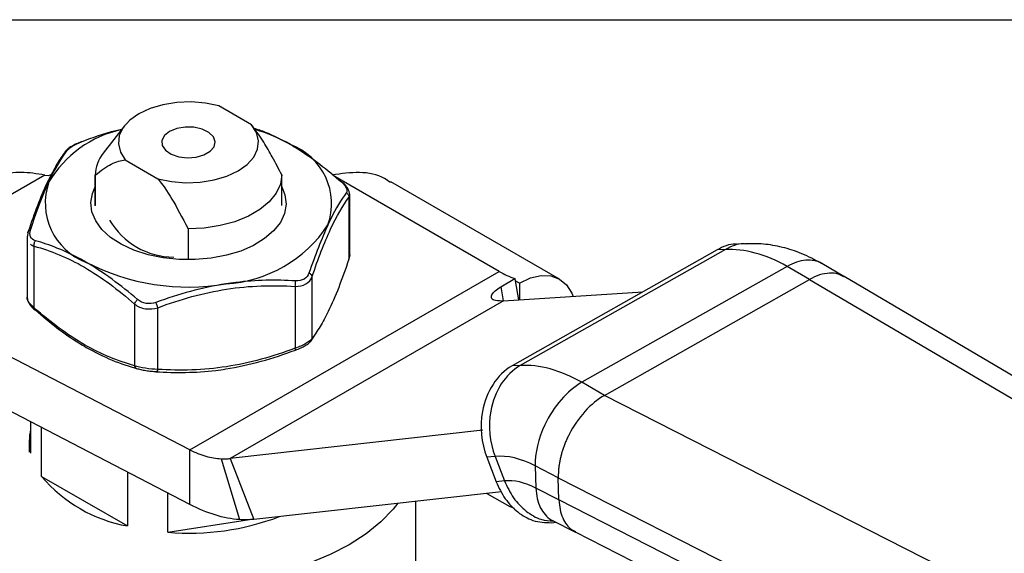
# Model space of a CAD drawing. Header units: inches. Extents: x 0.2 to 10.8, y 0.2 to 8.2.
# Tile 12 of 13: x 7.546 to 8.996, y 7.464 to 8.25. Entities that reach past the tile are written whole.
import ezdxf

# ---------------------------------------------------------------- set-up
doc = ezdxf.new("R2010")
doc.units = ezdxf.units.IN
doc.header["$MEASUREMENT"] = 0
doc.linetypes.add('SLD-Solid', pattern=[0])
doc.layers.add('TEXT', color=140, linetype='SLD-Solid', lineweight=25)

msp = doc.modelspace()

# ---------------------------------------------------------------- linework, layer by layer
for p, q in [((7.8876, 8.0951), (7.8396, 8.1229)), ((7.7005, 8.0935), (7.6694, 8.0534)), ((7.8899, 8.0922), (7.8889, 8.0935)), ((7.7018, 8.0433), (7.7498, 8.0156)), ((7.5832, 8.021), (7.3149, 7.8662)), ((7.5832, 8.021), (7.5894, 8.0206)), ((7.5894, 8.0206), (7.5936, 8.0223)), ((7.6574, 8.021), (7.6574, 7.9762)), ((7.6574, 7.9759), (7.6574, 8.0207)), ((7.932, 7.9762), (7.932, 8.021)), ((8.2522, 7.879), (8.0101, 8.0188)), ((8.3409, 7.8677), (8.0925, 8.0111)), ((8.0309, 7.9879), (8.0321, 7.9921)), ((8.0309, 7.9879), (8.0309, 7.897)), ((8.0321, 7.9021), (8.0321, 7.9935)), ((7.5589, 7.938), (7.5573, 7.9296)), ((7.5573, 7.931), (7.5573, 7.8396)), ((7.7942, 7.9418), (7.7942, 7.8969)), ((7.5677, 7.8254), (7.5677, 7.9163)), ((8.6153, 7.9199), (8.6033, 7.9194)), ((8.0321, 7.9035), (8.0309, 7.897)), ((8.5729, 7.9107), (8.271, 7.7398)), ((8.585, 7.9112), (8.2831, 7.7403)), ((8.585, 7.9112), (8.5729, 7.9107)), ((8.6758, 7.8864), (8.3739, 7.7156)), ((8.7089, 7.8673), (8.6758, 7.8864)), ((8.7594, 7.8715), (8.727, 7.8907)), ((7.7968, 7.6161), (8.2522, 7.879)), ((7.9768, 7.7804), (7.9768, 7.8713)), ((9.9934, 7.1438), (8.7597, 7.8713)), ((7.7968, 7.6161), (7.3149, 7.8662)), ((7.9517, 7.8569), (7.9517, 7.7659)), ((8.2544, 7.8564), (8.2753, 7.8685)), ((8.2544, 7.8564), (8.2579, 7.8355)), ((8.2753, 7.8685), (8.2758, 7.8654)), ((8.2758, 7.8654), (8.2805, 7.837)), ((8.2819, 7.8619), (8.2758, 7.8654)), ((8.2819, 7.8619), (8.2819, 7.837)), ((8.407, 7.6964), (8.7089, 7.8673)), ((8.7089, 7.8673), (9.941, 7.1407)), ((8.2584, 7.8355), (8.4636, 7.8488)), ((7.7155, 7.8309), (7.7155, 7.74)), ((8.2584, 7.8355), (7.8563, 7.6034)), ((7.7497, 7.7347), (7.7497, 7.8256)), ((7.7968, 7.5357), (7.3149, 7.7858)), ((7.9755, 7.7768), (7.9808, 7.7849)), ((7.982, 7.7882), (7.9768, 7.7804)), ((8.2831, 7.7403), (8.271, 7.7398)), ((8.407, 7.6964), (8.3739, 7.7156)), ((9.7302, 7.0215), (8.407, 7.6964)), ((7.5624, 7.6574), (7.5624, 7.6113)), ((7.5784, 7.5769), (7.5784, 7.6491)), ((8.2279, 7.6449), (7.8563, 7.6034)), ((7.5604, 7.6288), (7.5604, 7.6127)), ((7.7968, 7.5357), (7.7968, 7.6161)), ((7.8429, 7.603), (7.8698, 7.5133)), ((7.8563, 7.6034), (7.8911, 7.5137)), ((8.2461, 7.6064), (8.2338, 7.6051)), ((8.2338, 7.6051), (8.2476, 7.5692)), ((8.2461, 7.6064), (8.2599, 7.5704)), ((7.7048, 7.5835), (7.7048, 7.5039)), ((8.3391, 7.5749), (8.3052, 7.5925)), ((8.3052, 7.5925), (8.3061, 7.5598)), ((7.5784, 7.5769), (7.7048, 7.5039)), ((8.2599, 7.5704), (8.2476, 7.5692)), ((8.3391, 7.5749), (9.6648, 6.8986)), ((8.3401, 7.5422), (8.3391, 7.5749)), ((7.7644, 7.4947), (7.7644, 7.5526)), ((8.2555, 7.5544), (7.8911, 7.5137)), ((8.2341, 7.552), (8.268, 7.5325)), ((8.3401, 7.5422), (8.3061, 7.5598)), ((8.1293, 7.3399), (8.1293, 7.5403)), ((9.6658, 6.866), (8.3401, 7.5422)), ((7.7644, 7.4947), (7.8847, 7.5133)), ((8.3294, 7.5087), (8.3356, 7.5095)), ((8.3308, 7.512), (8.3644, 7.4949)), ((8.3593, 7.4981), (8.3643, 7.4956)), ((8.364, 7.4952), (9.6889, 6.8194))]:
    msp.add_line(p, q)
at = {"flags": 128}
for points in [[(7.8396, 8.1229), (7.8196, 8.127), (7.7986, 8.1288), (7.7775, 8.128), (7.757, 8.1247), (7.7382, 8.1191), (7.7217, 8.1114), (7.7084, 8.1018), (7.6986, 8.091), (7.693, 8.0792), (7.6916, 8.067), (7.6946, 8.0548), (7.7018, 8.0433)], [(7.7498, 8.0156), (7.7698, 8.0114), (7.7908, 8.0097), (7.8119, 8.0105), (7.8324, 8.0138), (7.8512, 8.0194), (7.8677, 8.0271), (7.881, 8.0366), (7.8908, 8.0475), (7.8964, 8.0593), (7.8978, 8.0715), (7.8948, 8.0836), (7.8876, 8.0951)], [(7.7669, 8.0853), (7.7593, 8.0792), (7.7556, 8.072), (7.7562, 8.0646), (7.7609, 8.0576), (7.7693, 8.0519), (7.7804, 8.0481), (7.7931, 8.0465), (7.8059, 8.0474), (7.8176, 8.0507), (7.8267, 8.056), (7.8324, 8.0627), (7.834, 8.0702), (7.8314, 8.0775), (7.8247, 8.0839), (7.8149, 8.0888), (7.8028, 8.0915), (7.7898, 8.0918), (7.7774, 8.0896), (7.7669, 8.0853)], [(7.932, 8.0213), (7.93, 8.0075), (7.9238, 7.9941), (7.9137, 7.9815), (7.8999, 7.9701), (7.8829, 7.9603), (7.8632, 7.9523), (7.8414, 7.9465), (7.8181, 7.9429), (7.7942, 7.9418)], [(7.932, 8.0037), (7.9368, 7.9917), (7.9384, 7.9781), (7.9361, 7.9644), (7.93, 7.9512), (7.9201, 7.9387), (7.9069, 7.9274), (7.8906, 7.9174), (7.8716, 7.9091), (7.8506, 7.9028), (7.8281, 7.8985), (7.8046, 7.8965), (7.7809, 7.8966), (7.7575, 7.8991), (7.7352, 7.9037), (7.7145, 7.9104), (7.6959, 7.919), (7.6801, 7.9292), (7.6674, 7.9407), (7.6582, 7.9534), (7.6526, 7.9667), (7.651, 7.9804), (7.6533, 7.994), (7.6574, 8.0037)], [(8.2819, 7.8619), (8.2982, 7.8694), (8.3138, 7.873), (8.3283, 7.8724), (8.3409, 7.8677), (8.3513, 7.8591), (8.359, 7.8469), (8.3609, 7.8422)], [(8.1028, 7.5373), (8.0961, 7.5289), (8.078, 7.5099), (8.0563, 7.4923), (8.0313, 7.4761), (8.0034, 7.4617), (7.9728, 7.4492), (7.94, 7.4387), (7.9054, 7.4304), (7.8694, 7.4244), (7.8324, 7.4208), (7.795, 7.4196), (7.7575, 7.4207), (7.7206, 7.4243), (7.6845, 7.4303), (7.6499, 7.4386)], [(8.2744, 7.5296), (8.2734, 7.53), (8.268, 7.5325)]]:
    msp.add_lwpolyline(points, dxfattribs=at)
for centre, radius, start, end in [((7.7312, 7.9268), 0.1649, 102.2424, 149.3137), ((7.8219, 7.8477), 0.2506, 60.5703, 73.46), ((7.9119, 7.9786), 0.0935, 340.539, 69.2579), ((7.7111, 8.0196), 0.0537, 140.9999, 178.7742), ((7.6775, 7.9798), 0.0935, 160.539, 249.2579), ((7.7734, 8.0098), 0.1096, 210.199, 269.8064), ((7.8381, 8.0544), 0.1941, 273.4335, 326.5611), ((7.7943, 8.1823), 0.3263, 242.6428, 279.7711), ((8.3157, 7.9877), 0.1259, 239.6887, 251.261), ((7.6393, 7.6288), 0.0788, 167.1883, 192.8117), ((7.7437, 7.7172), 0.2168, 220.3358, 259.6695), ((7.7959, 7.8651), 0.3718, 265.1368, 290.9155)]:
    msp.add_arc(centre, radius, start, end)
for points, knots in [([(7.6371, 8.07), (7.6539, 8.0763), (7.6735, 8.0837), (7.6937, 8.0879), (7.6966, 8.0885)], [0, 0, 0, 0, 0.8562271, 1, 1, 1, 1]), ([(7.932, 8.0213), (7.9274, 8.0301), (7.9191, 8.0463), (7.9053, 8.0707), (7.8949, 8.085), (7.8894, 8.0926)], [0, 0, 0, 0, 0.358018, 0.65682, 1, 1, 1, 1]), ([(7.8911, 8.0902), (7.8966, 8.0884), (7.9143, 8.0827), (7.9325, 8.0728), (7.945, 8.066)], [0, 0, 0, 0, 0.311036, 1, 1, 1, 1]), ([(7.6173, 8.0585), (7.6167, 8.0583), (7.6154, 8.0578), (7.6143, 8.0569), (7.614, 8.0563), (7.614, 8.0562)], [0, 0, 0, 0, 0.487649, 0.975286, 1, 1, 1, 1]), ([(7.6369, 8.07), (7.6344, 8.0689), (7.6293, 8.0669), (7.6225, 8.0633), (7.6172, 8.0598), (7.6152, 8.0576), (7.6143, 8.0566)], [0, 0, 0, 0, 0.250954, 0.506411, 0.765075, 1, 1, 1, 1]), ([(7.6371, 8.07), (7.637, 8.0701), (7.6369, 8.0702), (7.6369, 8.07), (7.6369, 8.0699)], [0, 0, 0, 0, 0.7472938, 1, 1, 1, 1]), ([(7.945, 8.066), (7.9487, 8.0639), (7.974, 8.0487), (7.9991, 8.0291), (8.0199, 8.0108)], [0.2684801, 0.2684801, 0.2684801, 0.2684801, 0.3069427, 0.5371497, 0.5371497, 0.5371497, 0.5371497]), ([(7.6139, 8.0562), (7.6094, 8.05), (7.6033, 8.0417), (7.5971, 8.0295), (7.5955, 8.0264)], [0, 0, 0, 0, 0.748729, 1, 1, 1, 1]), ([(7.6574, 8.0207), (7.6662, 8.028), (7.6739, 8.0333), (7.6885, 8.0407), (7.6952, 8.0428), (7.7018, 8.0433)], [0, 0, 0, 0, 0.5, 0.5, 1, 1, 1, 1]), ([(7.5832, 8.021), (7.5716, 8.0229), (7.5486, 8.0267), (7.5191, 8.0225), (7.5037, 8.0137), (7.4974, 8.0102)], [0, 0, 0, 0, 0.37396, 0.746662, 1, 1, 1, 1]), ([(7.5955, 8.0264), (7.5925, 8.0207), (7.5847, 8.0065), (7.5724, 7.9767), (7.5634, 7.9509), (7.5589, 7.938)], [0, 0, 0, 0, 0.249426, 0.624726, 1, 1, 1, 1]), ([(7.7498, 8.0156), (7.7564, 8.0075), (7.7631, 7.9976), (7.7777, 7.9734), (7.7854, 7.9591), (7.7942, 7.9418)], [0, 0, 0, 0, 0.5, 0.5, 1, 1, 1, 1]), ([(8.092, 8.0102), (8.0892, 8.0121), (8.0762, 8.0212), (8.0468, 8.027), (8.0198, 8.023), (8.0062, 8.021)], [0, 0, 0, 0, 0.119636, 0.559573, 1, 1, 1, 1]), ([(7.5622, 7.94), (7.5697, 7.9627), (7.5788, 7.9876), (7.588, 8.0081), (7.5893, 8.011)], [0, 0, 0, 0, 0.2301883, 0.2684618, 0.2684618, 0.2684618, 0.2684618]), ([(8.0199, 8.0108), (8.0203, 8.0108), (8.021, 8.0108), (8.0213, 8.0104), (8.0215, 8.0102)], [0, 0, 0, 0, 0.570913, 1, 1, 1, 1]), ([(8.0321, 7.9921), (8.032, 7.9936), (8.0317, 7.9966), (8.0293, 8.0013), (8.026, 8.0059), (8.023, 8.0088), (8.0215, 8.0103)], [0, 0, 0, 0, 0.260472, 0.514868, 0.762072, 1, 1, 1, 1]), ([(7.9768, 7.8713), (7.9856, 7.8976), (7.9947, 7.9215), (8.013, 7.961), (8.0221, 7.9761), (8.0309, 7.9879)], [0, 0, 0, 0, 0.5, 0.5, 1, 1, 1, 1]), ([(8.0272, 7.9951), (8.0197, 7.9848), (8.0106, 7.9698), (8.0014, 7.9503), (8.0001, 7.9474)], [0, 0, 0, 0, 0.2301899, 0.2684618, 0.2684618, 0.2684618, 0.2684618]), ([(8.0272, 7.9951), (8.0286, 7.9942), (8.0305, 7.9919), (8.031, 7.9891), (8.0309, 7.9879)], [0, 0, 0, 0, 0.571429, 1, 1, 1, 1]), ([(7.5585, 7.936), (7.5585, 7.9365), (7.5584, 7.9372), (7.5588, 7.9378), (7.559, 7.9379)], [0, 0, 0, 0, 0.680623, 1, 1, 1, 1]), ([(7.559, 7.9379), (7.5591, 7.9382), (7.5594, 7.9388), (7.5605, 7.9395), (7.5617, 7.9398), (7.5622, 7.94)], [0, 0, 0, 0, 0.209552, 0.604771, 1, 1, 1, 1]), ([(7.5677, 7.9163), (7.5674, 7.9174), (7.5674, 7.9203), (7.5686, 7.9231), (7.5695, 7.9243)], [0, 0, 0, 0, 0.428571, 1, 1, 1, 1]), ([(7.5677, 7.9163), (7.5918, 7.9096), (7.6167, 7.8997), (7.6665, 7.8708), (7.6914, 7.8521), (7.7155, 7.8309)], [0, 0, 0, 0, 0.5, 0.5, 1, 1, 1, 1]), ([(7.6444, 7.8924), (7.6407, 7.8945), (7.6154, 7.9087), (7.5903, 7.9183), (7.5695, 7.9243)], [0.2686528, 0.2686528, 0.2686528, 0.2686528, 0.3069427, 0.5371497, 0.5371497, 0.5371497, 0.5371497]), ([(8.6033, 7.9187), (8.6021, 7.9189), (8.5916, 7.9204), (8.5817, 7.9153), (8.5729, 7.9107)], [0, 0, 0, 0, 0.109988, 1, 1, 1, 1]), ([(8.6145, 7.9193), (8.6136, 7.9194), (8.6034, 7.9209), (8.5938, 7.9158), (8.585, 7.9112)], [0, 0, 0, 0, 0.088071, 1, 1, 1, 1]), ([(8.7266, 7.8909), (8.717, 7.896), (8.6981, 7.9059), (8.6693, 7.915), (8.6415, 7.9201), (8.6233, 7.9199), (8.6145, 7.9198)], [0, 0, 0, 0, 0.2649709, 0.5207745, 0.7661818, 1, 1, 1, 1]), ([(8.0309, 7.897), (8.0259, 7.8827), (8.0159, 7.8542), (8.0017, 7.8215), (7.9903, 7.8001), (7.9842, 7.7913), (7.982, 7.7882)], [0, 0, 0, 0, 0.310183, 0.619871, 0.863528, 1, 1, 1, 1]), ([(8.0304, 7.8951), (8.0306, 7.8953), (8.031, 7.8958), (8.0309, 7.8965), (8.0309, 7.897)], [0, 0, 0, 0, 0.319377, 1, 1, 1, 1]), ([(8.7269, 7.8907), (8.7269, 7.8907), (8.7239, 7.8932), (8.716, 7.8953), (8.7035, 7.8962), (8.6898, 7.8934), (8.6805, 7.8887), (8.6758, 7.8864)], [0, 0, 0, 0, 0.000964, 0.249934, 0.499673, 0.749963, 1, 1, 1, 1]), ([(7.9768, 7.8713), (7.9767, 7.8721), (7.9758, 7.8741), (7.9736, 7.8759), (7.9721, 7.8766)], [0, 0, 0, 0, 0.428571, 1, 1, 1, 1]), ([(8.7595, 7.8709), (8.7568, 7.8724), (8.7505, 7.876), (8.7383, 7.8769), (8.7239, 7.8746), (8.7139, 7.8697), (8.7089, 7.8673)], [0, 0, 0, 0, 0.196539, 0.464359, 0.73218, 1, 1, 1, 1]), ([(7.7497, 7.8256), (7.7827, 7.8379), (7.8168, 7.8475), (7.8848, 7.8582), (7.9188, 7.859), (7.9517, 7.8569)], [0, 0, 0, 0, 0.5, 0.5, 1, 1, 1, 1]), ([(7.9523, 7.8651), (7.9237, 7.8668), (7.8893, 7.8663), (7.8547, 7.8614), (7.8497, 7.8607)], [0, 0, 0, 0, 0.230207, 0.2686696, 0.2686696, 0.2686696, 0.2686696]), ([(7.9517, 7.8569), (7.952, 7.8579), (7.9526, 7.8607), (7.9525, 7.8637), (7.9523, 7.8651)], [0, 0, 0, 0, 0.428571, 1, 1, 1, 1]), ([(8.2465, 7.836), (8.2437, 7.8364), (8.2419, 7.8375), (8.2403, 7.8405), (8.2405, 7.8424), (8.2423, 7.8464), (8.244, 7.8485), (8.2484, 7.8526), (8.2512, 7.8545), (8.2544, 7.8564)], [0, 0, 0, 0, 0.25, 0.25, 0.5, 0.5, 0.75, 0.75, 1, 1, 1, 1]), ([(7.5677, 7.8254), (7.5656, 7.8272), (7.5616, 7.8307), (7.5583, 7.8361), (7.5569, 7.8396), (7.5573, 7.841), (7.5573, 7.841)], [0, 0, 0, 0, 0.338042, 0.667941, 0.997629, 1, 1, 1, 1]), ([(7.5574, 7.8406), (7.5575, 7.8392), (7.5578, 7.8363), (7.5601, 7.8317), (7.5634, 7.8271), (7.5664, 7.8242), (7.5679, 7.8228)], [0, 0, 0, 0, 0.242548, 0.50311, 0.756306, 1, 1, 1, 1]), ([(7.7155, 7.8309), (7.7157, 7.8318), (7.7168, 7.8341), (7.7187, 7.8364), (7.7198, 7.8375)], [0, 0, 0, 0, 0.428571, 1, 1, 1, 1]), ([(7.7497, 7.8256), (7.7494, 7.8266), (7.7486, 7.8291), (7.7475, 7.832), (7.7469, 7.8334)], [0, 0, 0, 0, 0.428571, 1, 1, 1, 1]), ([(7.5677, 7.8254), (7.5674, 7.8245), (7.5674, 7.8228), (7.5686, 7.8222), (7.5695, 7.8223)], [0, 0, 0, 0, 0.428571, 1, 1, 1, 1]), ([(7.7155, 7.74), (7.6914, 7.7467), (7.6665, 7.7568), (7.6167, 7.7853), (7.5918, 7.8042), (7.5677, 7.8254)], [0, 0, 0, 0, 0.5, 0.5, 1, 1, 1, 1]), ([(7.5695, 7.8223), (7.5903, 7.8039), (7.6154, 7.7843), (7.6407, 7.7692), (7.6444, 7.7671)], [0, 0, 0, 0, 0.2302072, 0.2686694, 0.2686694, 0.2686694, 0.2686694]), ([(7.9525, 7.7631), (7.955, 7.7641), (7.9601, 7.7662), (7.9669, 7.7697), (7.9724, 7.7734), (7.9744, 7.7757), (7.9755, 7.7768)], [0, 0, 0, 0, 0.244862, 0.4941278, 0.7462953, 1, 1, 1, 1]), ([(7.9754, 7.7768), (7.9758, 7.7773), (7.9765, 7.7784), (7.9767, 7.7797), (7.9768, 7.7804)], [0, 0, 0, 0, 0.486753, 1, 1, 1, 1]), ([(7.9517, 7.7659), (7.9188, 7.7536), (7.8848, 7.744), (7.8167, 7.7333), (7.7827, 7.7326), (7.7497, 7.7347)], [0, 0, 0, 0, 0.5, 0.5, 1, 1, 1, 1]), ([(7.9525, 7.7632), (7.9525, 7.7633), (7.9525, 7.7635), (7.9522, 7.7644), (7.9519, 7.7654), (7.9517, 7.7659)], [0, 0, 0, 0, 0.248611, 0.624148, 1, 1, 1, 1]), ([(7.9523, 7.7631), (7.9524, 7.763), (7.9525, 7.7629), (7.9525, 7.7631), (7.9525, 7.7632)], [0, 0, 0, 0, 0.7472941, 1, 1, 1, 1]), ([(7.7155, 7.74), (7.7157, 7.7389), (7.7168, 7.7366), (7.7187, 7.7355), (7.7198, 7.7355)], [0, 0, 0, 0, 0.428571, 1, 1, 1, 1]), ([(8.271, 7.7398), (8.2492, 7.7274), (8.2327, 7.7018), (8.2274, 7.6724), (8.2234, 7.6503), (8.2257, 7.6261), (8.2338, 7.6051)], [-1.570796, -1.570796, -1.570796, -1.570796, -0.673198, -0.673198, -0.673198, 0, 0, 0, 0]), ([(8.2831, 7.7403), (8.2614, 7.728), (8.245, 7.7026), (8.2397, 7.6733), (8.2357, 7.6513), (8.2381, 7.6272), (8.2461, 7.6064)], [-1.570796, -1.570796, -1.570796, -1.570796, -0.673198, -0.673198, -0.673198, 0, 0, 0, 0]), ([(7.718, 7.7361), (7.72, 7.7355), (7.7242, 7.7344), (7.7318, 7.733), (7.74, 7.732), (7.7452, 7.7316), (7.7478, 7.7314)], [0, 0, 0, 0, 0.249928, 0.500717, 0.751204, 1, 1, 1, 1]), ([(7.7469, 7.7313), (7.7756, 7.7294), (7.8101, 7.7297), (7.8448, 7.7345), (7.8497, 7.7353)], [0, 0, 0, 0, 0.2302072, 0.2684972, 0.2684972, 0.2684972, 0.2684972]), ([(7.7497, 7.7347), (7.7494, 7.7337), (7.7486, 7.7317), (7.7475, 7.7311), (7.7469, 7.7313)], [0, 0, 0, 0, 0.428571, 1, 1, 1, 1]), ([(8.3739, 7.7156), (8.3526, 7.7035), (8.3163, 7.6619), (8.3046, 7.6111), (8.3052, 7.5925)], [0, 0, 0, 0, 0.897598, 1.570796, 1.570796, 1.570796, 1.570796]), ([(8.407, 7.6964), (8.3971, 7.6908), (8.3873, 7.6826), (8.3695, 7.6628), (8.3615, 7.6512), (8.3551, 7.6389)], [0, 0, 0, 0, 0.5, 0.5, 1, 1, 1, 1]), ([(8.3551, 7.6389), (8.3542, 7.637), (8.3523, 7.6333), (8.3499, 7.6278), (8.3477, 7.6222), (8.3457, 7.6166), (8.344, 7.6111), (8.3426, 7.6056), (8.3414, 7.6002), (8.3404, 7.5949), (8.3397, 7.5896), (8.3393, 7.5846), (8.339, 7.5796), (8.3391, 7.5764), (8.3391, 7.5749)], [0, 0, 0, 0, 0.0868529, 0.1730649, 0.2586363, 0.3435673, 0.4278584, 0.5115097, 0.5945215, 0.6768942, 0.7586281, 0.8397234, 0.9201806, 1, 1, 1, 1]), ([(7.7968, 7.6161), (7.8047, 7.6121), (7.8126, 7.609), (7.828, 7.6046), (7.8356, 7.6033), (7.8429, 7.603)], [0, 0, 0, 0, 0.0796034, 0.0796034, 0.1592069, 0.1592069, 0.1592069, 0.1592069]), ([(7.8429, 7.603), (7.8452, 7.6029), (7.8474, 7.6028), (7.8519, 7.6029), (7.8541, 7.6031), (7.8563, 7.6034)], [0, 0, 0, 0, 0.02540212, 0.02540212, 0.05080423, 0.05080423, 0.05080423, 0.05080423]), ([(8.2476, 7.5692), (8.2517, 7.5604), (8.26, 7.5429), (8.2791, 7.5235), (8.3026, 7.5095), (8.32, 7.509), (8.3294, 7.5087)], [0, 0, 0, 0, 0.239464, 0.479169, 0.718318, 1, 1, 1, 1]), ([(8.2599, 7.5704), (8.264, 7.5617), (8.2722, 7.5442), (8.2913, 7.5251), (8.3116, 7.5124), (8.3257, 7.5117), (8.3318, 7.5115)], [0, 0, 0, 0, 0.265149, 0.530565, 0.795365, 1, 1, 1, 1]), ([(8.3061, 7.5598), (8.3066, 7.5545), (8.3075, 7.5441), (8.3122, 7.5308), (8.3193, 7.5204), (8.3257, 7.5141), (8.3302, 7.5125), (8.3309, 7.5122)], [0, 0, 0, 0, 0.238196, 0.47656, 0.714976, 0.952971, 1, 1, 1, 1]), ([(8.3401, 7.5422), (8.3405, 7.5323), (8.3424, 7.5233), (8.3489, 7.5083), (8.3535, 7.5022), (8.3593, 7.4981)], [0, 0, 0, 0, 0.5, 0.5, 1, 1, 1, 1]), ([(7.8698, 7.5133), (7.8582, 7.5141), (7.8462, 7.5164), (7.8218, 7.5239), (7.8093, 7.5291), (7.7968, 7.5357)], [0, 0, 0, 0, 0.129171, 0.129171, 0.258342, 0.258342, 0.258342, 0.258342]), ([(7.8911, 7.5137), (7.8876, 7.5133), (7.8841, 7.5131), (7.877, 7.513), (7.8734, 7.5131), (7.8698, 7.5133)], [0, 0, 0, 0, 0.04124237, 0.04124237, 0.08248473, 0.08248473, 0.08248473, 0.08248473])]:
    msp.add_open_spline(points, degree=3, knots=knots)
for points in [[(7.5893, 8.011), (7.5986, 8.0309), (7.6081, 8.0465), (7.6173, 8.0585)], [(7.6173, 8.0585), (7.6185, 8.0602), (7.6236, 8.0642), (7.6325, 8.0683), (7.6371, 8.07)], [(8.0199, 8.0108), (8.0232, 8.0078), (8.0284, 8.0016), (8.0284, 7.9968), (8.0272, 7.9951)], [(8.0001, 7.9474), (7.9908, 7.9273), (7.9813, 7.903), (7.9721, 7.8766)], [(7.5695, 7.9243), (7.5662, 7.9253), (7.561, 7.9293), (7.561, 7.9363), (7.5622, 7.94)], [(7.5621, 7.9193), (7.5636, 7.918), (7.5655, 7.917), (7.5677, 7.9163)], [(8.6758, 7.8864), (8.6443, 7.9043), (8.6128, 7.9129), (8.585, 7.9112)], [(7.7198, 7.8375), (7.6952, 7.8588), (7.6697, 7.8777), (7.6444, 7.8924)], [(7.9517, 7.8569), (7.9576, 7.8568), (7.9688, 7.8594), (7.9752, 7.867), (7.9768, 7.8713)], [(7.9721, 7.8766), (7.9709, 7.8729), (7.9658, 7.8667), (7.9569, 7.8649), (7.9523, 7.8651)], [(7.8497, 7.8607), (7.8151, 7.8552), (7.7804, 7.8456), (7.7469, 7.8334)], [(7.7155, 7.8309), (7.7198, 7.8275), (7.731, 7.8226), (7.7439, 7.8237), (7.7497, 7.8256)], [(7.7469, 7.8334), (7.7423, 7.8317), (7.7321, 7.8305), (7.7232, 7.8346), (7.7198, 7.8375)], [(8.2584, 7.8355), (8.2546, 7.8353), (8.2506, 7.8355), (8.2465, 7.836)], [(7.9768, 7.7804), (7.9752, 7.778), (7.9688, 7.7726), (7.9576, 7.7678), (7.9517, 7.7659)], [(7.6444, 7.7671), (7.6697, 7.7525), (7.6952, 7.7423), (7.7198, 7.7355)], [(7.8497, 7.7353), (7.8844, 7.7408), (7.919, 7.7506), (7.9523, 7.7631)], [(7.7497, 7.7347), (7.7439, 7.7348), (7.731, 7.7358), (7.7198, 7.7385), (7.7155, 7.74)], [(8.3739, 7.7156), (8.3424, 7.7334), (8.3109, 7.7421), (8.2831, 7.7403)], [(8.3052, 7.5925), (8.2845, 7.6033), (8.264, 7.6081), (8.2461, 7.6064)], [(8.3061, 7.5598), (8.29, 7.5681), (8.2739, 7.5718), (8.2599, 7.5704)]]:
    msp.add_open_spline(points, degree=3)
at = {"layer": 'TEXT'}
msp.add_line((0.25, 8.25), (10.75, 8.25), dxfattribs=at)

doc.saveas('drawing.dxf')
